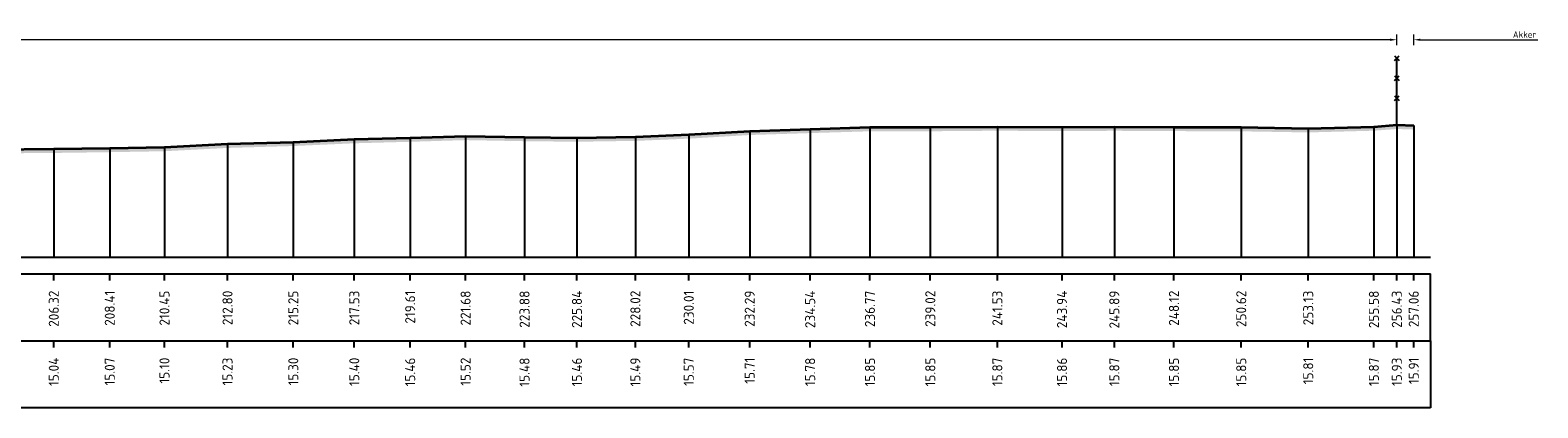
# Model space of a CAD drawing. Header units: metres. Extents: x 197883 to 206898, y 361907 to 364395.
# Tile 229 of 256: x 206716 to 206772, y 363796 to 363810. Entities that reach past the tile are written whole.
import ezdxf
from ezdxf.enums import TextEntityAlignment as Align

# ---------------------------------------------------------------- set-up
doc = ezdxf.new("R2010")
doc.units = ezdxf.units.M
doc.header["$PDMODE"] = 35
doc.header["$PDSIZE"] = 0.075
for name, color, linetype, lineweight in [('B-ME-IE-TERREINAFSCHEIDING_KUNSTMATIG_RASTERHEKWERK-SD', 20, 'Continuous', 25), ('X-ME-AL-PROFIEL_HUIDIG MAAIVELD-GD', 252, 'Continuous', 0), ('X-XX-AL-DETAIL1-M', 7, 'Continuous', 18), ('X-XX-AL-DWARSPROFIEL_PROFIELLIJN MAAIVELD-GD', 8, 'Continuous', 35)]:
    doc.layers.add(name, color=color, linetype=linetype, lineweight=lineweight)
doc.layers.add('X-ME-AL-PROFIELRASTER-S', color=7, linetype='Continuous')
doc.styles.add('NLCS-ISO-ANNOTATIVE-T18', font='NLCS-ISO.ttf', dxfattribs={"height": 1.8})
doc.styles.add('NLCS-ISO-M100-T25', font='NLCS-ISO.ttf', dxfattribs={"height": 0.25})
doc.dimstyles.new('NLCS-M100-T25-PIJL_L2_H1', dxfattribs={"dimscale": 0.1, "dimtxt": 2.5, "dimasz": 2.5, "dimexe": 2, "dimexo": 2, "dimgap": 0.7, "dimtad": 1, "dimzin": 0, "dimdsep": 46, "dimtxsty": 'NLCS-ISO-M100-T25', "dimcen": 0, "dimdle": 2, "dimclrd": 256, "dimclre": 256, "dimclrt": 256, "dimadec": 1, "dimazin": 0, "dimtfac": 1, "dimtdec": 3, "dimtofl": 0, "dimtmove": 0, "dimatfit": 3, "dimfxl": 2, "dimfxlon": 1, "dimtfillclr": 256, "dimtolj": 1, "dimtzin": 0, "dimlwd": -1, "dimlwe": -1, "dimarcsym": 0})

# ---------------------------------------------------------------- blocks, each defined once
blk = doc.blocks.new('SAL-PROFIELRASTER_BALK_EIND1-D')
at = {"color": 0, "linetype": 'ByBlock', "lineweight": -2}
blk.add_line((1, -12.5), (1, -2.5), dxfattribs=at)
at = {"color": 0, "linetype": 'ByBlock', "lineweight": -2, "flags": 128}
for points in [[(0, 0), (1, 0)], [(0, -2.5), (1, -2.5)], [(0, -12.5), (1, -12.5)]]:
    blk.add_lwpolyline(points, dxfattribs=at)
blk = doc.blocks.new('SAL-PROFIELRASTER_BALK_EIND2-D')
at = {"color": 0, "linetype": 'ByBlock', "lineweight": -2}
for p, q in [((1, -2.5), (1, -12.5)), ((1, -12.5), (0, -12.5))]:
    blk.add_line(p, q, dxfattribs=at)
blk = doc.blocks.new('SAL-PROFIELRASTER_BALK_DATA-D')
at = {"color": 0, "linetype": 'ByBlock', "lineweight": -2}
blk.add_lwpolyline([(0, -3.5), (0, -2.5)], dxfattribs=at)
at = {"color": 0, "linetype": 'ByBlock', "lineweight": -2, "style": 'NLCS-ISO-ANNOTATIVE-T18'}
blk.add_attdef('GETAL', text='', height=1.5, rotation=90, dxfattribs=at).set_placement((0.75, -5), align=Align.RIGHT)
blk = doc.blocks.new('SAL-PROFIELRASTER_AANHAAL-D')
at = {"color": 9, "linetype": 'ByBlock', "lineweight": -2, "flags": 128}
blk.add_lwpolyline([(0, 1), (0, 0)], dxfattribs=at)
blk = doc.blocks.new('*D146')
at = {"layer": 'Defpoints', "color": 0, "transparency": 16777216}
for p in [(206561.688, 363810.112), (206561.688, 363801.997), (206766.879, 363801.997)]:
    blk.add_point(p, dxfattribs=at)
at = {"layer": 'X-XX-AL-DETAIL1-M', "color": 253, "transparency": 16777216}
for p, q in [((206561.688, 363809.912), (206561.688, 363810.312)), ((206766.629, 363810.112), (206561.938, 363810.112)), ((206766.879, 363809.912), (206766.879, 363810.312))]:
    blk.add_line(p, q, dxfattribs=at)
for points in [[(206561.938, 363810.153), (206561.938, 363810.07), (206561.688, 363810.112)], [(206766.629, 363810.153), (206766.629, 363810.07), (206766.879, 363810.112)]]:
    blk.add_solid(points, dxfattribs=at)
at = {"layer": 'X-XX-AL-DETAIL1-M', "color": 253, "transparency": 16777216, "insert": (206664.283, 363810.307), "char_height": 0.25, "attachment_point": 5, "style": 'NLCS-ISO-M100-T25'}
blk.add_mtext('\\A1;Gras', dxfattribs=at)
blk = doc.blocks.new('*D147')
at = {"layer": 'Defpoints', "color": 0, "transparency": 16777216}
for p in [(206766.879, 363810.112), (206766.879, 363801.997), (206767.511, 363801.997)]:
    blk.add_point(p, dxfattribs=at)
at = {"layer": 'X-XX-AL-DETAIL1-M', "color": 253, "transparency": 16777216}
for p, q in [((206766.629, 363810.112), (206766.379, 363810.112)), ((206766.879, 363809.912), (206766.879, 363810.312)), ((206767.511, 363809.912), (206767.511, 363810.312)), ((206767.761, 363810.112), (206772.141, 363810.112))]:
    blk.add_line(p, q, dxfattribs=at)
for points in [[(206766.629, 363810.153), (206766.629, 363810.07), (206766.879, 363810.112)], [(206767.761, 363810.153), (206767.761, 363810.07), (206767.511, 363810.112)]]:
    blk.add_solid(points, dxfattribs=at)
at = {"layer": 'X-XX-AL-DETAIL1-M', "color": 253, "transparency": 16777216, "insert": (206771.646, 363810.307), "char_height": 0.25, "attachment_point": 5, "style": 'NLCS-ISO-M100-T25'}
blk.add_mtext('\\A1;Akker', dxfattribs=at)
blk = doc.blocks.new('SIE-RASTERHEKWERK-SOD')
at = {"flags": 128}
for points in [[(-0.035, 1.035), (0.035, 0.965)], [(-0.035, 0.965), (0, 1), (0.035, 1.035)], [(0, 0), (0, 1)], [(-0.035, 0.735), (0.035, 0.665)], [(-0.035, 0.665), (0, 0.7), (0.035, 0.735)], [(-0.035, 0.435), (0.035, 0.365)], [(-0.035, 0.365), (0, 0.4), (0.035, 0.435)]]:
    blk.add_lwpolyline(points, dxfattribs=at)

msp = doc.modelspace()

# ---------------------------------------------------------------- hatches: boundary and pattern name
at = {"layer": 'X-ME-AL-PROFIEL_HUIDIG MAAIVELD-GD'}
h = msp.add_hatch(dxfattribs=at)
h.set_pattern_fill('AGR-MAAIVELD', color=256, scale=0.05, pattern_type=2)
h.set_pattern_definition([(45, (708.54496, 300.36698), (-0.25000007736, 0.25000007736), []), (45, (708.50925, 300.4027), (0, 0.50000015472), [0.3535535, -0.3535535]), (45, (708.47354, 300.4384), (0, 0.50000015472), [0.3535535, -0.3535535]), (45, (708.43732, 300.47462), (0, 0.50000015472), [0.3535535, -0.3535535]), (45, (708.4021, 300.50984), (0, 0.50000015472), [0.3535535, -0.3535535]), (45, (708.3664, 300.54555), (0, 0.50000015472), [0.3535535, -0.3535535]), (45, (708.33068, 300.58127), (0, 0.50000015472), [0.3535535, -0.3535535]), (315, (708.54496, 300.36698), (0.25000007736, 0.25000007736), []), (315, (708.58068, 300.4027), (0.50000015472, -1e-16), [0.3535535, -0.3535535]), (315, (708.6164, 300.4384), (0.50000015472, -1e-16), [0.3535535, -0.3535535]), (315, (708.6526, 300.47462), (0.50000015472, -1e-16), [0.3535535, -0.3535535]), (315, (708.68782, 300.50984), (0.50000015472, -1e-16), [0.3535535, -0.3535535]), (315, (708.72354, 300.54555), (0.50000015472, -1e-16), [0.3535535, -0.3535535]), (315, (708.75925, 300.58127), (0.50000015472, -1e-16), [0.3535535, -0.3535535])])
h.paths.add_polyline_path([(206767.511, 363806.91), (206767.511, 363806.76), (206766.879, 363806.78), (206766.023, 363806.717), (206763.573, 363806.652), (206761.072, 363806.694), (206758.563, 363806.701), (206756.339, 363806.714), (206754.386, 363806.702), (206751.974, 363806.717), (206749.471, 363806.696), (206747.219, 363806.695), (206744.989, 363806.628), (206742.733, 363806.556), (206740.46, 363806.421), (206738.467, 363806.337), (206736.286, 363806.305), (206734.331, 363806.325), (206732.131, 363806.366), (206730.063, 363806.303), (206727.978, 363806.247), (206725.702, 363806.145), (206723.248, 363806.074), (206720.896, 363805.951), (206718.855, 363805.915), (206716.765, 363805.887), (206714.528, 363805.87), (206712.466, 363805.9), (206710.352, 363805.839), (206708.352, 363805.866), (206706.29, 363805.781), (206704.037, 363805.801), (206702.032, 363805.809), (206700.061, 363805.79), (206698.133, 363805.803), (206696.305, 363805.83), (206694.256, 363805.929), (206692.212, 363805.995), (206690.11, 363805.994), (206688.24, 363805.976), (206686.142, 363805.945), (206684.409, 363805.947), (206682.156, 363805.956), (206680.062, 363806.06), (206678.073, 363806.183), (206676.053, 363806.309), (206674.076, 363806.423), (206671.996, 363806.553), (206669.833, 363806.616), (206667.996, 363806.657), (206666.005, 363806.637), (206663.827, 363806.66), (206661.835, 363806.636), (206659.858, 363806.651), (206657.772, 363806.665), (206655.779, 363806.711), (206653.923, 363806.73), (206651.81, 363806.772), (206649.849, 363806.802), (206647.955, 363806.86), (206646.028, 363806.879), (206643.989, 363806.894), (206641.917, 363806.815), (206640.079, 363806.617), (206638.259, 363806.37), (206636.391, 363806.104), (206634.565, 363805.91), (206632.546, 363805.833), (206630.555, 363805.799), (206628.722, 363805.769), (206626.735, 363805.817), (206624.781, 363805.877), (206622.814, 363805.909), (206620.783, 363805.969), (206618.672, 363806.051), (206616.767, 363806.116), (206614.707, 363806.231), (206612.62, 363806.309), (206610.54, 363806.361), (206608.584, 363806.417), (206606.667, 363806.485), (206604.808, 363806.517), (206602.903, 363806.562), (206600.953, 363806.595), (206599.209, 363806.624), (206597.279, 363806.631), (206595.396, 363806.675), (206593.457, 363806.725), (206591.538, 363806.716), (206589.435, 363806.69), (206587.556, 363806.672), (206585.855, 363806.608), (206584.245, 363806.611), (206582.339, 363806.597), (206580.179, 363806.627), (206578.09, 363806.676), (206576.065, 363806.751), (206574.099, 363806.833), (206572.385, 363806.892), (206570.578, 363806.93), (206568.6, 363806.96), (206566.525, 363807.059), (206564.682, 363807.153), (206562.839, 363807.214), (206561.133, 363807.223), (206560.143, 363807.098), (206558.644, 363806.687), (206557.55, 363806.301), (206556.543, 363805.777), (206555.629, 363805.371), (206553.942, 363805.262), (206552.078, 363805.124), (206551.146, 363804.9), (206549.358, 363804.581), (206548.189, 363804.681), (206546.664, 363804.612), (206545.245, 363804.579), (206543.91, 363804.574), (206542.64, 363805.057), (206540.966, 363805.211), (206539.541, 363805.239), (206538.372, 363805.269), (206536.936, 363805.64), (206535.825, 363806.141), (206534.85, 363806.71), (206533.385, 363807.094), (206531.357, 363807.093), (206529.454, 363807.064), (206526.906, 363807.042), (206524.099, 363807.033), (206521.255, 363807.026), (206518.432, 363807.038), (206515.765, 363807.055), (206512.974, 363807.023), (206510.448, 363807.033), (206510.448, 363807.183), (206512.974, 363807.173), (206515.765, 363807.205), (206518.432, 363807.188), (206521.255, 363807.176), (206524.099, 363807.183), (206526.906, 363807.192), (206529.454, 363807.214), (206531.357, 363807.243), (206533.385, 363807.244), (206534.85, 363806.86), (206535.825, 363806.291), (206536.936, 363805.79), (206538.372, 363805.419), (206539.541, 363805.389), (206540.966, 363805.361), (206542.64, 363805.207), (206543.91, 363804.724), (206545.245, 363804.729), (206546.664, 363804.762), (206548.189, 363804.831), (206549.358, 363804.731), (206551.146, 363805.05), (206552.078, 363805.274), (206553.942, 363805.412), (206555.629, 363805.521), (206556.543, 363805.927), (206557.55, 363806.451), (206558.644, 363806.837), (206560.143, 363807.248), (206561.133, 363807.373), (206562.839, 363807.364), (206564.682, 363807.303), (206566.525, 363807.209), (206568.6, 363807.11), (206570.578, 363807.08), (206572.385, 363807.042), (206574.099, 363806.983), (206576.065, 363806.901), (206578.09, 363806.826), (206580.179, 363806.777), (206582.339, 363806.747), (206584.245, 363806.761), (206585.855, 363806.758), (206587.556, 363806.822), (206589.435, 363806.84), (206591.538, 363806.866), (206593.457, 363806.875), (206595.396, 363806.825), (206597.279, 363806.781), (206599.209, 363806.774), (206600.953, 363806.745), (206602.903, 363806.712), (206604.808, 363806.667), (206606.667, 363806.635), (206608.584, 363806.567), (206610.54, 363806.511), (206612.62, 363806.459), (206614.707, 363806.381), (206616.767, 363806.266), (206618.672, 363806.201), (206620.783, 363806.119), (206622.814, 363806.059), (206624.781, 363806.027), (206626.735, 363805.967), (206628.722, 363805.919), (206630.555, 363805.949), (206632.546, 363805.983), (206634.565, 363806.06), (206636.391, 363806.254), (206638.259, 363806.52), (206640.079, 363806.767), (206641.917, 363806.965), (206643.989, 363807.044), (206646.028, 363807.029), (206647.955, 363807.01), (206649.849, 363806.952), (206651.81, 363806.922), (206653.923, 363806.88), (206655.779, 363806.861), (206657.772, 363806.815), (206659.858, 363806.801), (206661.835, 363806.786), (206663.827, 363806.81), (206666.005, 363806.787), (206667.996, 363806.807), (206669.833, 363806.766), (206671.996, 363806.703), (206674.076, 363806.573), (206676.053, 363806.459), (206678.073, 363806.333), (206680.062, 363806.21), (206682.156, 363806.106), (206684.409, 363806.097), (206686.142, 363806.095), (206688.24, 363806.126), (206690.11, 363806.144), (206692.212, 363806.145), (206694.256, 363806.079), (206696.305, 363805.98), (206698.133, 363805.953), (206700.061, 363805.94), (206702.032, 363805.959), (206704.037, 363805.951), (206706.29, 363805.931), (206708.352, 363806.016), (206710.352, 363805.989), (206712.466, 363806.05), (206714.528, 363806.02), (206716.765, 363806.037), (206718.855, 363806.065), (206720.896, 363806.101), (206723.248, 363806.224), (206725.702, 363806.295), (206727.978, 363806.397), (206730.063, 363806.453), (206732.131, 363806.516), (206734.331, 363806.475), (206736.286, 363806.455), (206738.467, 363806.487), (206740.46, 363806.571), (206742.733, 363806.706), (206744.989, 363806.778), (206747.219, 363806.845), (206749.471, 363806.846), (206751.974, 363806.867), (206754.386, 363806.852), (206756.339, 363806.864), (206758.563, 363806.851), (206761.072, 363806.844), (206763.573, 363806.802), (206766.023, 363806.867), (206766.879, 363806.93)])

# ---------------------------------------------------------------- linework, layer by layer
at = {"layer": 'X-XX-AL-DWARSPROFIEL_PROFIELLIJN MAAIVELD-GD'}
msp.add_lwpolyline([(206714.528, 363806.02), (206716.765, 363806.037), (206718.855, 363806.065), (206720.896, 363806.101), (206723.248, 363806.224), (206725.702, 363806.295), (206727.978, 363806.397), (206730.063, 363806.453), (206732.131, 363806.516), (206734.331, 363806.475), (206736.286, 363806.455), (206738.467, 363806.487), (206740.46, 363806.571), (206742.733, 363806.706), (206744.989, 363806.778), (206747.219, 363806.845), (206749.471, 363806.846), (206751.974, 363806.867), (206754.386, 363806.852), (206756.339, 363806.864), (206758.563, 363806.851), (206761.072, 363806.844), (206763.573, 363806.802), (206766.023, 363806.867), (206766.879, 363806.93), (206767.511, 363806.91)], dxfattribs=at)

# ---------------------------------------------------------------- block references
at = {"layer": 'B-ME-IE-TERREINAFSCHEIDING_KUNSTMATIG_RASTERHEKWERK-SD', "xscale": 2.5, "yscale": 2.5, "zscale": 2.5}
msp.add_blockref('SIE-RASTERHEKWERK-SOD', (206766.879, 363806.93), dxfattribs=at)
at = {"layer": 'X-ME-AL-PROFIELRASTER-S'}
for p, yscale in [((206732.131, 363801.997), 4.519), ((206734.331, 363801.997), 4.478), ((206738.467, 363801.997), 4.49), ((206740.46, 363801.997), 4.574), ((206742.733, 363801.997), 4.709), ((206744.989, 363801.997), 4.781000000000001), ((206747.219, 363801.997), 4.848000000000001), ((206749.471, 363801.997), 4.849), ((206751.974, 363801.997), 4.869999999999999), ((206754.386, 363801.997), 4.855), ((206756.339, 363801.997), 4.867000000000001), ((206758.563, 363801.997), 4.853999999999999), ((206761.072, 363801.997), 4.847), ((206763.573, 363801.997), 4.805), ((206766.023, 363801.997), 4.869999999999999), ((206766.879, 363801.997), 4.933), ((206767.511, 363801.997), 4.913), ((206716.765, 363801.997), 4.039999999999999), ((206718.855, 363801.997), 4.068), ((206720.896, 363801.997), 4.103999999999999), ((206723.248, 363801.997), 4.227), ((206725.702, 363801.997), 4.298), ((206727.978, 363801.997), 4.4), ((206730.063, 363801.997), 4.456), ((206736.286, 363801.997), 4.458)]:
    msp.add_blockref('SAL-PROFIELRASTER_AANHAAL-D', p, dxfattribs=dict(at, yscale=yscale))
at = {"layer": 'X-ME-AL-PROFIELRASTER-S', "xscale": 257.6883281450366, "yscale": 0.25, "zscale": 257.6883281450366}
for name, p in [('SAL-PROFIELRASTER_BALK_EIND1-D', (206510.448, 363801.997)), ('SAL-PROFIELRASTER_BALK_EIND2-D', (206510.448, 363799.497))]:
    msp.add_blockref(name, p, dxfattribs=at)
at = {"layer": 'X-ME-AL-PROFIELRASTER-S', "xscale": 0.25, "yscale": 0.25, "zscale": 0.25}
for p, values in [((206716.765, 363801.997), {'GETAL': '206.32'}), ((206718.855, 363801.997), {'GETAL': '208.41'}), ((206720.896, 363801.997), {'GETAL': '210.45'}), ((206723.248, 363801.997), {'GETAL': '212.80'}), ((206725.702, 363801.997), {'GETAL': '215.25'}), ((206727.978, 363801.997), {'GETAL': '217.53'}), ((206730.063, 363801.997), {'GETAL': '219.61'}), ((206732.131, 363801.997), {'GETAL': '221.68'}), ((206734.331, 363801.997), {'GETAL': '223.88'}), ((206736.286, 363801.997), {'GETAL': '225.84'}), ((206738.467, 363801.997), {'GETAL': '228.02'}), ((206740.46, 363801.997), {'GETAL': '230.01'}), ((206742.733, 363801.997), {'GETAL': '232.29'}), ((206744.989, 363801.997), {'GETAL': '234.54'}), ((206747.219, 363801.997), {'GETAL': '236.77'}), ((206749.471, 363801.997), {'GETAL': '239.02'}), ((206751.974, 363801.997), {'GETAL': '241.53'}), ((206754.386, 363801.997), {'GETAL': '243.94'}), ((206756.339, 363801.997), {'GETAL': '245.89'}), ((206758.563, 363801.997), {'GETAL': '248.12'}), ((206761.072, 363801.997), {'GETAL': '250.62'}), ((206763.573, 363801.997), {'GETAL': '253.13'}), ((206766.023, 363801.997), {'GETAL': '255.58'}), ((206766.879, 363801.997), {'GETAL': '256.43'}), ((206767.511, 363801.997), {'GETAL': '257.06'}), ((206716.765, 363799.497), {'GETAL': '15.04'}), ((206718.855, 363799.497), {'GETAL': '15.07'}), ((206720.896, 363799.497), {'GETAL': '15.10'}), ((206723.248, 363799.497), {'GETAL': '15.23'}), ((206725.702, 363799.497), {'GETAL': '15.30'}), ((206727.978, 363799.497), {'GETAL': '15.40'}), ((206730.063, 363799.497), {'GETAL': '15.46'}), ((206732.131, 363799.497), {'GETAL': '15.52'}), ((206734.331, 363799.497), {'GETAL': '15.48'}), ((206736.286, 363799.497), {'GETAL': '15.46'}), ((206738.467, 363799.497), {'GETAL': '15.49'}), ((206740.46, 363799.497), {'GETAL': '15.57'}), ((206742.733, 363799.497), {'GETAL': '15.71'}), ((206744.989, 363799.497), {'GETAL': '15.78'}), ((206747.219, 363799.497), {'GETAL': '15.85'}), ((206749.471, 363799.497), {'GETAL': '15.85'}), ((206751.974, 363799.497), {'GETAL': '15.87'}), ((206754.386, 363799.497), {'GETAL': '15.86'}), ((206756.339, 363799.497), {'GETAL': '15.87'}), ((206758.563, 363799.497), {'GETAL': '15.85'}), ((206761.072, 363799.497), {'GETAL': '15.85'}), ((206763.573, 363799.497), {'GETAL': '15.81'}), ((206766.023, 363799.497), {'GETAL': '15.87'}), ((206766.879, 363799.497), {'GETAL': '15.93'}), ((206767.511, 363799.497), {'GETAL': '15.91'})]:
    msp.add_blockref('SAL-PROFIELRASTER_BALK_DATA-D', p, dxfattribs=at).add_auto_attribs(values)

# ---------------------------------------------------------------- dimensions: what is measured, and where the dimension line sits
at = {"layer": 'X-XX-AL-DETAIL1-M', "color": 253}
for base, p1, p2, text, picture, middle in [((206561.688, 363810.112), (206766.879, 363801.997), (206561.688, 363801.997), 'Gras', '*D146', (206664.283, 363810.112)), ((206766.879, 363810.112), (206767.511, 363801.997), (206766.879, 363801.997), 'Akker', '*D147', (206771.646, 363810.112))]:
    dim = msp.add_linear_dim(base=base, p1=p1, p2=p2, text=text, dimstyle='NLCS-M100-T25-PIJL_L2_H1', override={"dimclrd": 253, "dimclre": 253, "dimclrt": 253}, dxfattribs=at)
    dim.commit()
    dim.dimension.update_dxf_attribs({"geometry": picture, "text_midpoint": middle, "dimtype": 160})

doc.saveas('drawing.dxf')
